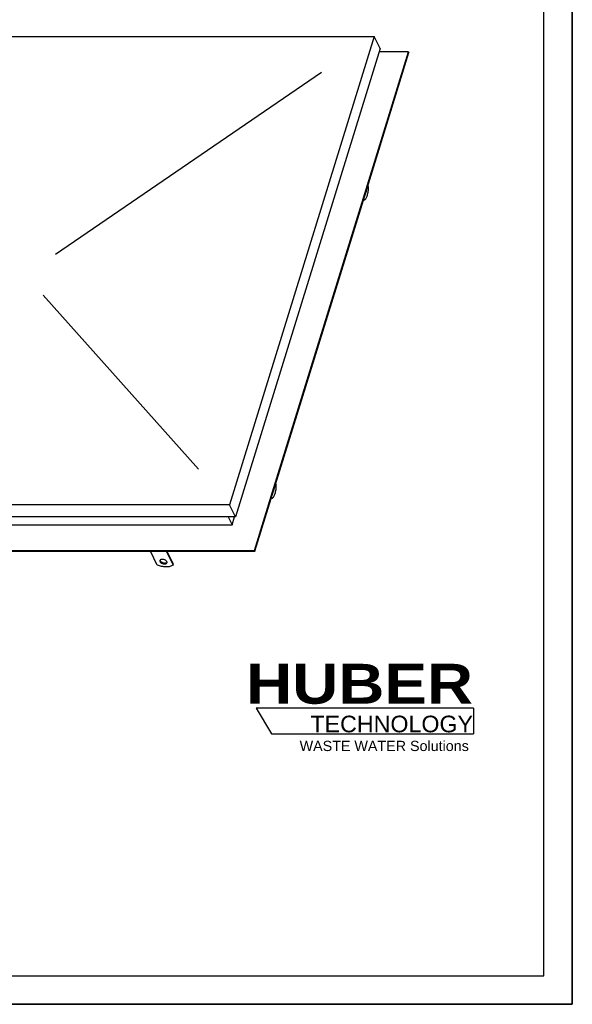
# Model space of a CAD drawing. Header units: millimetres. Extents: x 0 to 4200, y 0 to 2970.
# Tile 13 of 14: x 3228 to 4200, y 0 to 1733. Entities that reach past the tile are written whole.
import ezdxf

# ---------------------------------------------------------------- set-up
doc = ezdxf.new("R2010")
doc.units = ezdxf.units.MM
doc.header["$LTSCALE"] = 231
doc.layers.get('0').update_dxf_attribs({"linetype": 'CONTINUOUS'})
for name, color, linetype in [('005_AXIS', 7, 'CONTINUOUS'), ('007_CURVES', 7, 'CONTINUOUS'), ('HUBER_Logo_BL2', 7, 'CONTINUOUS')]:
    doc.layers.add(name, color=color, linetype=linetype)
doc.styles.add('TEXTSTYLE_2', font='ariblk.ttf')
doc.styles.add('TEXTSTYLE_3', font='arial.ttf')

# ---------------------------------------------------------------- blocks, each defined once
blk = doc.blocks.new('HUBER_LOGO_BL2', base_point=(3837.5, 503.7))
at = {"layer": 'HUBER_Logo_BL2', "color": 5, "linetype": 'CONTINUOUS'}
for p, q in [((4026.4, 521), (3643.9, 521)), ((3643.9, 521), (3670.9, 476)), ((4026.4, 521), (4026.4, 476)), ((3670.9, 476), (4026.4, 476))]:
    blk.add_line(p, q, dxfattribs=at)
at = {"layer": 'HUBER_Logo_BL2', "color": 2, "linetype": 'CONTINUOUS', "attachment_point": 3, "line_spacing_factor": 0.78}
for s, insert, char_height, width, style in [('HUBER\\P\\fArial;\\H29.25;TECHNOLOGY ', (4025.4, 599.1), 70.2, 387.672, 'TEXTSTYLE_2'), ('WASTE WATER Solutions', (4018, 463.6), 18, 297.033, 'TEXTSTYLE_3')]:
    blk.add_mtext(s, dxfattribs=dict(at, insert=insert, char_height=char_height, width=width, style=style))

msp = doc.modelspace()

# ---------------------------------------------------------------- linework, layer by layer
at = {"color": 7, "linetype": 'CONTINUOUS'}
for p, q in [((4200, 0), (4200, 2970)), ((2882.829, 1702.813), (3851.785, 1702.813)), ((3851.785, 1702.813), (3597.131, 878.753)), ((3862.156, 1681.679), (3851.785, 1702.813)), ((3862.156, 1681.679), (3607.502, 857.619)), ((3832.46, 1415.067), (3912.641, 1674.533)), ((3834.998, 1426.498), (3912.031, 1675.776)), ((3912.031, 1675.776), (3860.332, 1675.776)), ((3912.031, 1675.776), (3912.641, 1674.533)), ((3672.813, 901.668), (3834.998, 1426.498)), ((3670.275, 890.238), (3832.46, 1415.067)), ((3640.916, 798.45), (3672.813, 901.668)), ((3641.526, 797.206), (3670.275, 890.238)), ((3597.131, 878.753), (2628.175, 878.753)), ((3607.502, 857.619), (3597.131, 878.753)), ((3607.502, 857.619), (2638.546, 857.619)), ((3594.794, 857.619), (3601.535, 843.883)), ((3601.535, 843.883), (3605.779, 857.619)), ((2676.789, 843.883), (3601.535, 843.883)), ((2609.328, 798.45), (3640.916, 798.45)), ((2609.938, 797.206), (3641.526, 797.206)), ((3470.076, 772.721), (3458.06, 797.206)), ((3485.692, 797.206), (3497.707, 772.721)), ((3486.945, 797.206), (3498.192, 774.288)), ((3640.916, 798.45), (3641.526, 797.206)), ((3497.707, 772.721), (3498.192, 774.288)), ((0, 0), (4200, 0))]:
    msp.add_line(p, q, dxfattribs=at)
at = {"color": 3, "linetype": 'CONTINUOUS'}
for p, q in [((4200, 2970), (4200, 0)), ((4200, 0), (0, 0))]:
    msp.add_line(p, q, dxfattribs=at)
at = {"color": 5, "linetype": 'CONTINUOUS'}
for p, q in [((4150, 50), (4150, 2920)), ((50, 50), (4150, 50))]:
    msp.add_line(p, q, dxfattribs=at)
at = {"color": 7, "linetype": 'CONTINUOUS'}
for points, knots in [([(3474.631, 780.856), (3474.539, 780.559), (3474.489, 779.882), (3474.702, 779.247), (3474.854, 778.937)], [0, 0, 0, 0, 0.47400952, 1, 1, 1, 1]), ([(3486.828, 778.937), (3486.588, 779.425), (3485.844, 780.375), (3484.329, 781.51), (3482.463, 782.387), (3480.433, 782.914), (3478.446, 783.04), (3476.917, 782.788), (3475.912, 782.351), (3475.321, 781.94), (3474.878, 781.441), (3474.692, 781.053), (3474.631, 780.856)], [0, 0, 0, 0, 0.11375652, 0.247137, 0.39334099, 0.54228098, 0.6832493, 0.80741795, 0.8618928, 0.91136606, 0.95682071, 1, 1, 1, 1]), ([(3475.026, 781.591), (3475.032, 781.502), (3475.082, 781.126), (3475.211, 780.763), (3475.338, 780.504)], [0, 0, 0, 0, 0.23750333, 1, 1, 1, 1]), ([(3475.338, 780.504), (3475.556, 780.06), (3476.213, 779.19), (3477.55, 778.121), (3479.211, 777.256), (3481.049, 776.669), (3482.921, 776.415), (3485.033, 776.52), (3486.571, 777.137), (3487.141, 777.848)], [0, 0, 0, 0, 0.11026862, 0.23842653, 0.37938303, 0.52520808, 0.66703776, 0.7967695, 1, 1, 1, 1]), ([(3497.707, 772.721), (3496.083, 771.627), (3493.147, 770.473), (3488.936, 769.735), (3484.042, 769.479), (3477.599, 770.195), (3472.55, 771.718), (3470.076, 772.721)], [0, 0, 0, 0, 0.2057688, 0.32325631, 0.4492118, 0.71944931, 1, 1, 1, 1]), ([(3474.854, 778.937), (3475.094, 778.449), (3475.838, 777.499), (3477.353, 776.364), (3479.219, 775.487), (3481.249, 774.96), (3483.236, 774.834), (3484.765, 775.086), (3485.77, 775.523), (3486.361, 775.934), (3486.804, 776.432), (3486.99, 776.821), (3487.051, 777.018)], [0, 0, 0, 0, 0.11375652, 0.247137, 0.39334099, 0.54228098, 0.6832493, 0.80741795, 0.8618928, 0.91136606, 0.95682071, 1, 1, 1, 1]), ([(3487.051, 777.018), (3487.143, 777.315), (3487.193, 777.992), (3486.98, 778.627), (3486.828, 778.937)], [0, 0, 0, 0, 0.47400952, 1, 1, 1, 1])]:
    msp.add_open_spline(points, degree=3, knots=knots, dxfattribs=at)
at = {"layer": '005_AXIS', "color": 7, "linetype": 'CONTINUOUS'}
for p, q in [((3841.623, 1438.549), (3840.453, 1440.933)), ((3832.479, 1415.13), (3832.519, 1415.049)), ((3834.361, 1415.049), (3832.519, 1415.049)), ((3833.191, 1417.433), (3834.361, 1415.049)), ((3679.439, 913.72), (3678.269, 916.104)), ((3670.295, 890.301), (3670.334, 890.22)), ((3672.177, 890.22), (3670.334, 890.22)), ((3671.007, 892.604), (3672.177, 890.22))]:
    msp.add_line(p, q, dxfattribs=at)
for points, knots in [([(3834.361, 1415.049), (3834.91, 1415.419), (3835.98, 1416.424), (3837.334, 1418.376), (3838.55, 1420.847), (3839.597, 1423.78), (3840.452, 1427.104), (3841.322, 1432.048), (3841.595, 1435.919), (3841.623, 1438.549)], [0, 0, 0, 0, 0.07858517, 0.17197056, 0.28089496, 0.40452367, 0.54100985, 0.68782446, 1, 1, 1, 1]), ([(3837.319, 1430.787), (3837.232, 1430.175), (3837.004, 1429.069), (3836.586, 1428.01), (3836.327, 1427.575)], [0, 0, 0, 0, 0.54929694, 1, 1, 1, 1]), ([(3672.177, 890.22), (3672.726, 890.59), (3673.795, 891.595), (3675.15, 893.547), (3676.365, 896.018), (3677.413, 898.951), (3678.267, 902.275), (3679.137, 907.219), (3679.411, 911.09), (3679.439, 913.72)], [0, 0, 0, 0, 0.07858517, 0.17197056, 0.28089496, 0.40452367, 0.54100985, 0.68782446, 1, 1, 1, 1]), ([(3675.135, 905.958), (3675.048, 905.346), (3674.819, 904.24), (3674.402, 903.181), (3674.142, 902.746)], [0, 0, 0, 0, 0.54929694, 1, 1, 1, 1])]:
    msp.add_open_spline(points, degree=3, knots=knots, dxfattribs=at)
at = {"layer": '007_CURVES', "color": 4, "linetype": 'CONTINUOUS'}
for p, q in [((3290.994, 1320.041), (3758.735, 1640.147)), ((3269.469, 1248.042), (3542.811, 941.42))]:
    msp.add_line(p, q, dxfattribs=at)

# ---------------------------------------------------------------- block references
at = {"layer": 'HUBER_Logo_BL2'}
msp.add_blockref('HUBER_LOGO_BL2', (3837.497, 503.742), dxfattribs=at)

doc.saveas('drawing.dxf')
